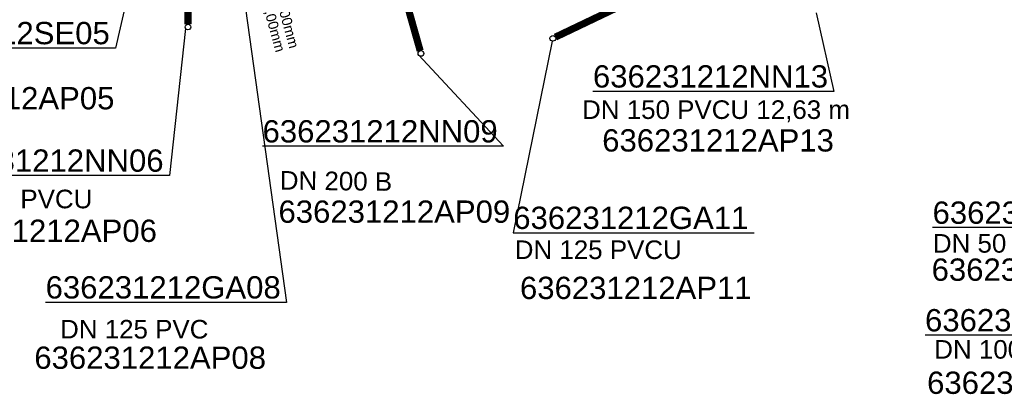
# Model space of a CAD drawing. Extents: x 356718 to 357658, y 5762241 to 5762615.
# Tile 73 of 157: x 357102 to 357137, y 5762364 to 5762377. Entities that reach past the tile are written whole.
import ezdxf
from ezdxf.enums import TextEntityAlignment as Align

# ---------------------------------------------------------------- set-up
doc = ezdxf.new("R2010")
doc.units = 0
doc.header["$MEASUREMENT"] = 0
doc.linetypes.add('AUSGEZOGEN', pattern=[0])
doc.linetypes.add('GESTRICHELT2', pattern=[4, 2, -2])
doc.layers.get('0').update_dxf_attribs({"linetype": 'AUSGEZOGEN'})
for name, color, linetype, true_color in [('111_00131_Symbol', 7, 'AUSGEZOGEN', 0x000000), ('114_00133_Schachtnummer', 7, 'AUSGEZOGEN', 0x000000), ('121_10397_Haltungen_Regenwasser', 5, 'GESTRICHELT2', 0x0000ff), ('124_00118_Standard__Laenge___10', 7, 'AUSGEZOGEN', 0x000000), ('124_10626_Standard__Laenge____1', 7, 'AUSGEZOGEN', 0x000000), ('141_10868_Stutzen__141_', 7, 'AUSGEZOGEN', 0x000000)]:
    doc.layers.add(name, color=color, linetype=linetype, true_color=true_color)
doc.styles.add('ARIAL', font='arial.ttf', dxfattribs={"height": 1.5})
doc.styles.get("Standard").update_dxf_attribs({"font": 'arial.ttf', "height": 1})

# ---------------------------------------------------------------- blocks, each defined once
blk = doc.blocks.new('F00')
at = {"color": 0}
blk.add_circle((0, 0), 0.1, dxfattribs=at)

msp = doc.modelspace()

# ---------------------------------------------------------------- linework, layer by layer
at = {"layer": '114_00133_Schachtnummer', "color": 18, "linetype": 'AUSGEZOGEN', "true_color": 0x000000}
for points in [[(357109.585, 5762381.6), (357111.633, 5762366.934), (357103.178, 5762366.934)], [(357106.888, 5762381.296), (357105.629, 5762375.845), (357097.298, 5762375.845)], [(357130.222, 5762377.079), (357130.846, 5762374.327), (357122.391, 5762374.327)], [(357108.089, 5762376.533), (357107.522, 5762371.377), (357099.066, 5762371.377)], [(357120.963, 5762376.088), (357119.594, 5762369.371), (357128.049, 5762369.371)], [(357116.267, 5762375.606), (357119.249, 5762372.404), (357110.794, 5762372.404)], [(357152.512, 5762375.494), (357142.502, 5762365.783), (357134.047, 5762365.783)], [(357150.976, 5762375.434), (357143.266, 5762369.553), (357134.312, 5762369.553)]]:
    msp.add_lwpolyline(points, dxfattribs=at)
at = {"layer": '121_10397_Haltungen_Regenwasser', "color": 5, "linetype": 'GESTRICHELT2', "true_color": 0x0000ff, "const_width": 0.25}
for points in [[(357121.073, 5762376.229), (357123.817, 5762377.538), (357116.788, 5762385.166)], [(357116.326, 5762375.753), (357113.993, 5762383.98)], [(357108.176, 5762376.683), (357108.167, 5762382.481)]]:
    msp.add_lwpolyline(points, dxfattribs=at)

# ---------------------------------------------------------------- block references
at = {"layer": '111_00131_Symbol', "color": 18, "true_color": 0x000000}
for p in [(357108.176, 5762376.583), (357120.983, 5762376.186), (357116.353, 5762375.657)]:
    msp.add_blockref('F00', p, dxfattribs=at)

# ---------------------------------------------------------------- texts
at = {"layer": '114_00133_Schachtnummer', "color": 18, "true_color": 0x000000, "style": 'ARIAL'}
for s, p in [('636231212SE05', (357097.298, 5762376.761)), ('636231212NN13', (357122.391, 5762375.243)), ('636231212AP05', (357097.461, 5762374.479)), ('636231212NN09', (357110.794, 5762373.319)), ('636231212AP13', (357122.716, 5762373.001)), ('636231212NN06', (357099.066, 5762372.293)), ('636231212AP09', (357111.353, 5762370.504)), ('636231212SE28a', (357134.312, 5762370.469)), ('636231212GA11', (357119.594, 5762370.287)), ('636231212AP06', (357098.953, 5762369.833)), ('636231212AP28a', (357134.279, 5762368.472)), ('636231212GA08', (357103.178, 5762367.85)), ('636231212AP11', (357119.829, 5762367.832)), ('636231212NN29', (357134.047, 5762366.699)), ('636231212AP08', (357102.782, 5762365.386)), ('636231212AP29', (357134.12, 5762364.508))]:
    msp.add_text(s, height=0.78136, dxfattribs=at).set_placement(p, align=Align.TOP_LEFT)
at = {"layer": '124_00118_Standard__Laenge___10', "color": 18, "true_color": 0x000000, "style": 'ARIAL'}
msp.add_text('DN 150 PVCU 12,63 m', height=0.65113, dxfattribs=at).set_placement((357122.01, 5762374.013), align=Align.TOP_LEFT)
at = {"layer": '124_10626_Standard__Laenge____1', "color": 18, "true_color": 0x000000, "style": 'ARIAL'}
msp.add_text('DN 200 B', height=0.6511, rotation=359.3, dxfattribs=at).set_placement((357111.404, 5762371.538), align=Align.TOP_LEFT)
for s, height, p in [('DN 100 PVCU', 0.65113, (357098.956, 5762370.882)), ('DN 125 PVCU', 0.65113, (357119.646, 5762369.104)), ('DN 50 GGG', 0.6511, (357134.324, 5762369.327)), ('DN 125 PVC', 0.6511, (357103.687, 5762366.319)), ('DN 100 STZ', 0.6511, (357134.371, 5762365.612))]:
    msp.add_text(s, height=height, dxfattribs=at).set_placement(p, align=Align.TOP_LEFT)
at = {"layer": '141_10868_Stutzen__141_', "color": 18, "true_color": 0x000000}
for p in [(357110.981, 5762379.891), (357110.498, 5762379.759)]:
    msp.add_text('BCAEA 100,00mm', height=0.35326, rotation=285.4, dxfattribs=at).set_placement(p, align=Align.TOP_LEFT)

doc.saveas('drawing.dxf')
